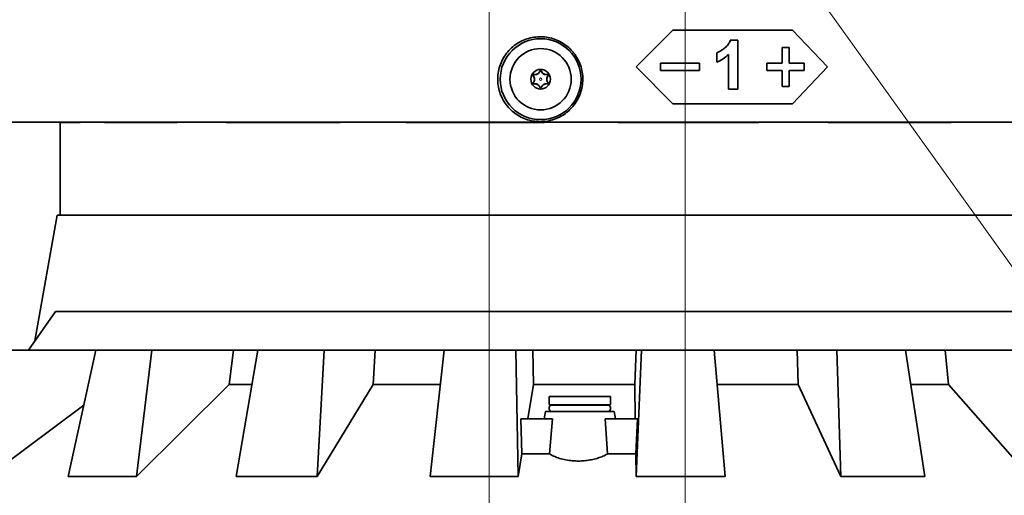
# Model space of a CAD drawing. Header units: millimetres. Extents: x 0 to 12118, y 0 to 8400.
# Tile 14 of 128: x 2383 to 2785, y 3500 to 3694. Entities that reach past the tile are written whole.
import ezdxf

# ---------------------------------------------------------------- set-up
doc = ezdxf.new("R2010")
doc.units = ezdxf.units.MM
doc.header["$LTSCALE"] = 20
doc.styles.add('SLDTEXTSTYLE0', font='TXT', dxfattribs={"width": 0.605})
doc.dimstyles.new('SLDDIMSTYLE2', dxfattribs={"dimtxt": 70, "dimasz": 70, "dimexe": 0, "dimexo": 0.0625, "dimgap": 17.5, "dimtad": 1, "dimdec": 1, "dimrnd": 1e-09, "dimzin": 12, "dimdsep": 46, "dimtxsty": 'SLDTEXTSTYLE0', "dimsah": 1, "dimcen": 0.09, "dimadec": 0, "dimazin": 3, "dimtfac": 1, "dimtofl": 0, "dimtmove": 0, "dimatfit": 3, "dimfxl": 1, "dimfrac": 2, "dimtolj": 1, "dimtzin": 12, "dimarcsym": 0})
doc.dimstyles.new('SLDDIMSTYLE3', dxfattribs={"dimtxt": 70, "dimasz": 70, "dimexe": 0, "dimexo": 0.0625, "dimgap": 17.5, "dimtad": 0, "dimtih": 1, "dimtoh": 1, "dimdec": 1, "dimrnd": 1e-09, "dimzin": 12, "dimdsep": 46, "dimtxsty": 'SLDTEXTSTYLE0', "dimblk1": 'NONE', "dimsah": 1, "dimcen": 0, "dimadec": 0, "dimazin": 3, "dimtfac": 1, "dimtmove": 0, "dimatfit": 3, "dimldrblk": 'NONE', "dimfxl": 1, "dimfrac": 2, "dimtolj": 1, "dimtzin": 12, "dimarcsym": 0})
doc.dimstyles.new('SLDDIMSTYLE6', dxfattribs={"dimtxt": 70, "dimasz": 70, "dimexe": 0, "dimexo": 0.0625, "dimgap": -17.5, "dimtad": 1, "dimdec": 1, "dimrnd": 1e-09, "dimzin": 12, "dimdsep": 46, "dimtxsty": 'SLDTEXTSTYLE0', "dimsah": 1, "dimcen": 0.09, "dimadec": 0, "dimazin": 3, "dimtfac": 1, "dimtofl": 0, "dimtmove": 0, "dimatfit": 3, "dimfxl": 1, "dimfrac": 2, "dimtolj": 1, "dimarcsym": 0})
doc.dimstyles.new('SLDDIMSTYLE7', dxfattribs={"dimtxt": 70, "dimasz": 70, "dimexe": 0, "dimexo": 0.0625, "dimgap": -17.5, "dimtad": 1, "dimdec": 1, "dimrnd": 1e-09, "dimzin": 12, "dimdsep": 46, "dimtxsty": 'SLDTEXTSTYLE0', "dimsah": 1, "dimcen": 0.09, "dimadec": 0, "dimazin": 3, "dimtfac": 1, "dimtmove": 0, "dimatfit": 0, "dimfxl": 1, "dimfrac": 2, "dimtolj": 1, "dimarcsym": 0})

# ---------------------------------------------------------------- blocks, each defined once
blk = doc.blocks.new('_D_48')
at = {"color": 7, "linetype": 'Continuous', "lineweight": 0}
for p, q in [((2304.63, 4139.87), (2304.63, 3155.59)), ((2574.63, 3934.87), (2574.63, 3155.59)), ((2304.63, 3185.59), (2574.63, 3185.59))]:
    blk.add_line(p, q, dxfattribs=at)
at = {"color": 7, "linetype": 'Continuous', "lineweight": 18}
for points in [[(2304.63, 3185.59), (2374.63, 3175.59), (2374.63, 3195.59)], [(2574.63, 3185.59), (2504.63, 3195.59), (2504.63, 3175.59)]]:
    blk.add_solid(points, dxfattribs=at)
at = {"color": 7, "linetype": 'Continuous', "lineweight": 18, "insert": (2359.42, 3275.82), "char_height": 70, "attachment_point": 1, "style": 'SLDTEXTSTYLE0'}
blk.add_mtext('270', dxfattribs=at)
blk = doc.blocks.new('_D_49')
at = {"color": 7, "linetype": 'Continuous', "lineweight": 0}
for p, q in [((2586.63, 3938.87), (3452.15, 3938.87)), ((3422.15, 3778.87), (3422.15, 3938.87)), ((2586.63, 3778.87), (3452.15, 3778.87)), ((3422.15, 3778.87), (3422.15, 3532.33)), ((3293.23, 3540.35), (3293.23, 3748.89)), ((3293.23, 3748.89), (3400.66, 3748.89)), ((3400.66, 3748.89), (3400.66, 3540.35)), ((3400.66, 3540.35), (3293.23, 3540.35))]:
    blk.add_line(p, q, dxfattribs=at)
at = {"color": 7, "linetype": 'Continuous', "lineweight": 18}
for points in [[(3422.15, 3938.87), (3412.15, 3868.87), (3432.15, 3868.87)], [(3422.15, 3778.87), (3432.15, 3848.87), (3412.15, 3848.87)]]:
    blk.add_solid(points, dxfattribs=at)
at = {"color": 7, "linetype": 'Continuous', "lineweight": 18, "insert": (3310.43, 3564.42), "char_height": 70, "attachment_point": 1, "rotation": 90, "style": 'SLDTEXTSTYLE0'}
blk.add_mtext('160', dxfattribs=at)
blk = doc.blocks.new('_D_50')
at = {"color": 7, "linetype": 'Continuous', "lineweight": 0}
for p, q in [((2574.63, 3926.87), (2574.63, 3155.59)), ((2654.63, 3766.87), (2654.63, 3155.59)), ((2744.45, 3207.07), (2744.45, 3314.51)), ((2744.45, 3314.51), (2899.52, 3314.51)), ((2899.52, 3314.51), (2899.52, 3207.07)), ((2899.52, 3207.07), (2744.45, 3207.07)), ((2574.63, 3185.59), (2454.63, 3185.59)), ((2574.63, 3185.59), (2654.63, 3185.59)), ((2654.63, 3185.59), (2907.54, 3185.59))]:
    blk.add_line(p, q, dxfattribs=at)
at = {"color": 7, "linetype": 'Continuous', "lineweight": 18}
for points in [[(2574.63, 3185.59), (2504.63, 3195.59), (2504.63, 3175.59)], [(2654.63, 3185.59), (2724.63, 3175.59), (2724.63, 3195.59)]]:
    blk.add_solid(points, dxfattribs=at)
at = {"color": 7, "linetype": 'Continuous', "lineweight": 18, "insert": (2768.51, 3297.31), "char_height": 70, "attachment_point": 1, "style": 'SLDTEXTSTYLE0'}
blk.add_mtext('80', dxfattribs=at)
blk = doc.blocks.new('_D_51')
at = {"color": 7, "linetype": 'Continuous', "lineweight": 0}
for p, q in [((2652.01, 3782.53), (2657.25, 3775.21)), ((2657.25, 3775.21), (3035.28, 3247.85)), ((3035.28, 3247.85), (3155.28, 3247.85))]:
    blk.add_line(p, q, dxfattribs=at)
at = {"color": 7, "linetype": 'Continuous', "lineweight": 18}
blk.add_solid([(2657.25, 3775.21), (2689.91, 3712.49), (2706.16, 3724.15)], dxfattribs=at)
at = {"color": 7, "linetype": 'Continuous', "lineweight": 18, "insert": (3155.28, 3284.37), "char_height": 70, "attachment_point": 1, "style": 'SLDTEXTSTYLE0'}
blk.add_mtext('3x M10 Through', dxfattribs=at)
blk = doc.blocks.new('_None')

msp = doc.modelspace()

# ---------------------------------------------------------------- linework, layer by layer
at = {"color": 7, "linetype": 'Continuous', "lineweight": 35}
for p, q in [((2634.625842, 3674.370777), (2649.585421, 3689.370777)), ((2698.467419, 3689.370777), (2649.585421, 3689.370777)), ((2698.467419, 3689.370777), (2712.62619, 3674.370777)), ((2676.039967, 3685.279021), (2673.019454, 3685.279021)), ((2676.039967, 3685.279021), (2676.039967, 3665.279021)), ((2667.484701, 3676.304662), (2667.484701, 3680.150816)), ((2694.163619, 3675.870777), (2694.163619, 3682.370777)), ((2697.035504, 3682.370777), (2694.163619, 3682.370777)), ((2697.035504, 3682.370777), (2697.035504, 3675.870777)), ((2672.272939, 3665.279021), (2672.272939, 3679.517803)), ((2649.585421, 3659.370777), (2634.625842, 3674.370777)), ((2644.606492, 3672.870777), (2644.606492, 3675.870777)), ((2660.499727, 3675.870777), (2644.606492, 3675.870777)), ((2660.499727, 3672.870777), (2644.606492, 3672.870777)), ((2660.499727, 3675.870777), (2660.499727, 3672.870777)), ((2687.906154, 3672.870777), (2687.906154, 3675.870777)), ((2694.163619, 3675.870777), (2687.906154, 3675.870777)), ((2694.163619, 3672.870777), (2687.906154, 3672.870777)), ((2694.163619, 3666.370777), (2694.163619, 3672.870777)), ((2703.220261, 3675.870777), (2697.035504, 3675.870777)), ((2703.220261, 3672.870777), (2697.035504, 3672.870777)), ((2697.035504, 3672.870777), (2697.035504, 3666.370777)), ((2712.62619, 3674.370777), (2698.467419, 3659.370777)), ((2703.220261, 3675.870777), (2703.220261, 3672.870777)), ((2676.039967, 3665.279021), (2672.272939, 3665.279021)), ((2697.035504, 3666.370777), (2694.163619, 3666.370777)), ((2698.467419, 3659.370777), (2649.585421, 3659.370777)), ((2869.924857, 3651.870777), (2379.128607, 3651.870777)), ((2399.628607, 3651.870777), (2399.628607, 3613.870777)), ((2399.64211, 3651.688237), (2399.64211, 3651.870777)), ((2407.793508, 3651.688237), (2399.64211, 3651.688237)), ((2407.793508, 3651.688237), (2407.793508, 3651.870777)), ((2417.711489, 3651.688237), (2417.711489, 3651.870777)), ((2447.284136, 3651.688237), (2417.711489, 3651.688237)), ((2447.284136, 3651.688237), (2447.284136, 3651.870777)), ((2467.282123, 3651.688237), (2467.282123, 3651.870777)), ((2513.773852, 3651.688237), (2467.282123, 3651.688237)), ((2513.773852, 3651.688237), (2513.773852, 3651.870777)), ((2540.807333, 3651.688237), (2540.807333, 3651.870777)), ((2597.140199, 3651.688237), (2540.807333, 3651.688237)), ((2597.140199, 3651.688237), (2597.140199, 3651.870777)), ((2627.093573, 3651.688237), (2627.093573, 3651.870777)), ((2684.691407, 3651.688237), (2627.093573, 3651.688237)), ((2684.691407, 3651.688237), (2684.691407, 3651.870777)), ((2713.004543, 3651.688237), (2713.004543, 3651.870777)), ((2763.098599, 3651.688237), (2713.004543, 3651.688237)), ((2763.098599, 3651.688237), (2763.098599, 3651.870777)), ((2398.326591, 3613.870777), (2389.297382, 3562.663586)), ((2398.326591, 3613.870777), (2850.930623, 3613.870777)), ((2386.634094, 3558.870777), (2397.69851, 3574.627701)), ((2397.69851, 3574.627701), (2855.910258, 3574.627701)), ((2414.200376, 3558.870777), (2379.514839, 3558.870777)), ((2402.835821, 3507.265258), (2414.200376, 3558.870777)), ((2436.987471, 3558.870777), (2414.200376, 3558.870777)), ((2436.987471, 3558.870777), (2430.777321, 3507.265258)), ((2470.27864, 3558.870777), (2436.987471, 3558.870777)), ((2468.587878, 3544.830956), (2470.27864, 3558.870777)), ((2480.192817, 3558.870777), (2470.27864, 3558.870777)), ((2471.46153, 3507.265258), (2480.288106, 3558.870777)), ((2507.247536, 3558.870777), (2480.288106, 3558.870777)), ((2507.247536, 3558.870777), (2504.519142, 3507.265258)), ((2528.07321, 3558.870777), (2507.247536, 3558.870777)), ((2527.330154, 3544.830956), (2528.07321, 3558.870777)), ((2556.171752, 3558.870777), (2528.07321, 3558.870777)), ((2550.525323, 3507.265258), (2556.212402, 3558.870777)), ((2585.506927, 3558.870777), (2556.212402, 3558.870777)), ((2585.506927, 3558.870777), (2586.446224, 3507.265258)), ((2592.44787, 3558.870777), (2585.506927, 3558.870777)), ((2592.70316, 3544.830956), (2592.44787, 3558.870777)), ((2634.63986, 3558.870777), (2592.44787, 3558.870777)), ((2634.052284, 3544.830956), (2634.63986, 3558.870777)), ((2634.639132, 3507.265258), (2636.79915, 3558.870777)), ((2636.79915, 3558.870777), (2634.63986, 3558.870777)), ((2666.432396, 3558.870777), (2636.79915, 3558.870777)), ((2666.432396, 3558.870777), (2670.975372, 3507.265258)), ((2700.246709, 3558.870777), (2666.432396, 3558.870777)), ((2700.659276, 3544.830956), (2700.246709, 3558.870777)), ((2716.556495, 3558.870777), (2700.246709, 3558.870777)), ((2718.070741, 3507.265258), (2716.556495, 3558.870777)), ((2744.509005, 3558.870777), (2716.556495, 3558.870777)), ((2744.509005, 3558.870777), (2752.346065, 3507.265258)), ((2760.700309, 3558.870777), (2744.509005, 3558.870777)), ((2762.084903, 3544.830956), (2760.700309, 3558.870777)), ((2790.049107, 3558.870777), (2760.700309, 3558.870777)), ((2430.777321, 3507.265258), (2468.587878, 3544.830956)), ((2468.587878, 3544.830956), (2477.790472, 3544.830956)), ((2504.519142, 3507.265258), (2527.330154, 3544.830956)), ((2527.330154, 3544.830956), (2554.617741, 3544.830956)), ((2590.377822, 3530.870777), (2592.70316, 3544.830956)), ((2592.70316, 3544.830956), (2634.052284, 3544.830956)), ((2634.052284, 3544.830956), (2634.27041, 3530.870777)), ((2667.697064, 3544.830956), (2700.659276, 3544.830956)), ((2700.659276, 3544.830956), (2718.070741, 3507.265258)), ((2746.703218, 3544.830956), (2762.084903, 3544.830956)), ((2762.084903, 3544.830956), (2795.134422, 3507.265258)), ((2599.128607, 3539.870777), (2599.128607, 3536.670777)), ((2599.128607, 3539.870777), (2611.628607, 3539.870777)), ((2611.628607, 3539.870777), (2624.128607, 3539.870777)), ((2624.128607, 3536.670777), (2624.128607, 3539.870777)), ((2370.246145, 3507.265258), (2409.261003, 3536.441486)), ((2599.428607, 3536.370777), (2611.628607, 3536.370777)), ((2611.628607, 3536.370777), (2623.828607, 3536.370777)), ((2597.628607, 3533.870777), (2597.099626, 3530.870777)), ((2625.628607, 3533.870777), (2597.628607, 3533.870777)), ((2626.157588, 3530.870777), (2625.628607, 3533.870777)), ((2587.985587, 3516.507943), (2587.557921, 3530.870777)), ((2587.557921, 3530.870777), (2600.491708, 3530.870777)), ((2599.280184, 3516.507943), (2600.491708, 3530.870777)), ((2621.901568, 3530.870777), (2622.89352, 3516.507943)), ((2621.901568, 3530.870777), (2635.147666, 3530.870777)), ((2635.147666, 3530.870777), (2634.494774, 3516.507943)), ((2586.446224, 3507.265258), (2587.985587, 3516.507943)), ((2599.280184, 3516.507943), (2587.985587, 3516.507943)), ((2634.494774, 3516.507943), (2622.89352, 3516.507943)), ((2634.494774, 3516.507943), (2634.639132, 3507.265258)), ((2402.835821, 3507.265258), (2430.777321, 3507.265258)), ((2471.46153, 3507.265258), (2504.519142, 3507.265258)), ((2550.525323, 3507.265258), (2586.446224, 3507.265258)), ((2634.639132, 3507.265258), (2670.975372, 3507.265258)), ((2718.070741, 3507.265258), (2752.346065, 3507.265258))]:
    msp.add_line(p, q, dxfattribs=at)
at = {"color": 8, "linetype": 'Continuous', "lineweight": 18}
for p, q in [((2595.323555, 3672.593629), (2595.263496, 3672.617816)), ((2595.93366, 3672.593629), (2595.993719, 3672.617816)), ((2592.685009, 3670.71802), (2592.634033, 3670.678101)), ((2592.685009, 3668.023534), (2592.634033, 3668.063453)), ((2592.990062, 3671.246386), (2592.999145, 3671.310492)), ((2598.267153, 3671.246386), (2598.25807, 3671.310492)), ((2598.572205, 3670.71802), (2598.623181, 3670.678101)), ((2598.572205, 3668.023534), (2598.623181, 3668.063453)), ((2592.990062, 3667.495167), (2592.999145, 3667.431061)), ((2595.323555, 3666.147925), (2595.263496, 3666.123738)), ((2595.93366, 3666.147925), (2595.993719, 3666.123738)), ((2598.267153, 3667.495167), (2598.25807, 3667.431061)), ((2599.128607, 3536.670777), (2611.628607, 3536.670777)), ((2611.628607, 3536.670777), (2624.128607, 3536.670777))]:
    msp.add_line(p, q, dxfattribs=at)
at = {"color": 7, "linetype": 'Continuous', "lineweight": 35}
for radius in [16.5, 12.5, 4]:
    msp.add_circle((2595.628607, 3669.370777), radius, dxfattribs=at)
at = {"color": 8, "linetype": 'Continuous', "lineweight": 18}
msp.add_circle((2595.628607, 3669.370777), 0.5, dxfattribs=at)
at = {"color": 7, "linetype": 'Continuous', "lineweight": 35}
for centre, radius, start, end in [((2599.428607, 3536.670777), 0.3, 180, 270), ((2600.878607, 3535.070777), 1.75, 132.02462758, 223.29180759), ((2622.378607, 3535.070777), 1.75, 316.70819241, 47.97537242), ((2623.828607, 3536.670777), 0.3, 270, 0)]:
    msp.add_arc(centre, radius, start, end, dxfattribs=at)
for points, knots in [([(2609.908292, 3659.72874), (2610.409489, 3660.561227), (2611.411879, 3662.226194), (2612.365656, 3664.997167), (2612.863097, 3667.875037), (2612.87218, 3670.799209), (2612.382806, 3673.679719), (2611.426886, 3676.440335), (2610.013415, 3678.996439), (2608.199841, 3681.286949), (2606.022333, 3683.234273), (2603.55393, 3684.800539), (2600.855128, 3685.923525), (2598.003927, 3686.591792), (2595.078784, 3686.764865), (2592.154126, 3686.455259), (2589.319965, 3685.648375), (2586.646273, 3684.379169), (2584.225839, 3682.663936), (2582.122072, 3680.567315), (2580.413797, 3678.137584), (2579.140506, 3675.471879), (2578.350056, 3672.637486), (2578.03952, 3669.740652), (2578.226422, 3666.849136), (2578.874574, 3664.045541), (2579.983014, 3661.39734), (2581.506284, 3658.957532), (2583.423268, 3656.802985), (2585.684474, 3654.971865), (2588.237133, 3653.543845), (2591.014458, 3652.546294), (2593.933271, 3652.038844), (2596.905962, 3652.022537), (2599.837953, 3652.52108), (2602.642564, 3653.495536), (2605.223926, 3654.943119), (2607.775647, 3656.94293), (2609.141715, 3658.727384), (2609.908292, 3659.72874)], [0, 0, 0, 0, 0.0266339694, 0.0532677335, 0.0799027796, 0.1065377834, 0.1331517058, 0.1597657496, 0.1863868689, 0.2130082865, 0.239671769, 0.2663358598, 0.2930908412, 0.3198468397, 0.3467759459, 0.3737060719, 0.4008715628, 0.4280370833, 0.4553449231, 0.4826510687, 0.5097979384, 0.5369422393, 0.5636274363, 0.5903113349, 0.6165647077, 0.6428190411, 0.6690257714, 0.6952347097, 0.7218065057, 0.7483800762, 0.7754303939, 0.8024809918, 0.8297799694, 0.8570779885, 0.8842990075, 0.9115188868, 0.9385059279, 0.9654922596, 1, 1, 1, 1]), ([(2667.484701, 3680.150816), (2667.877103, 3680.308626), (2668.675839, 3680.629849), (2669.765458, 3681.339723), (2670.979081, 3682.25157), (2671.901733, 3683.193653), (2672.486346, 3684.104205), (2672.791507, 3684.675716), (2672.942951, 3685.076541), (2673.019454, 3685.279021)], [0, 0, 0, 0, 0.1636767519, 0.3331649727, 0.5011703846, 0.7516143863, 0.8358128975, 0.9170593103, 1, 1, 1, 1]), ([(2672.272939, 3679.517803), (2671.568136, 3678.84309), (2670.156232, 3677.491463), (2668.376178, 3676.700692), (2667.484701, 3676.304662)], [0, 0, 0, 0, 0.4991860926, 1, 1, 1, 1]), ([(2595.323555, 3672.593629), (2595.20432, 3672.361291), (2595.011359, 3671.985293), (2594.519884, 3671.568776), (2594.044807, 3671.33226), (2593.518786, 3671.207539), (2593.17869, 3671.232527), (2592.990062, 3671.246386)], [0, 0, 0, 0, 0.28097937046, 0.45471457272, 0.62912516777, 0.79430157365, 1, 1, 1, 1]), ([(2595.263496, 3672.617816), (2595.172723, 3672.429593), (2595.03471, 3672.143413), (2594.696406, 3671.795135), (2594.387554, 3671.57155), (2594.026897, 3671.39954), (2593.537743, 3671.270652), (2593.208471, 3671.295008), (2592.999145, 3671.310492)], [0, 0, 0, 0, 0.2507402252, 0.381233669, 0.4923036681, 0.6036520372, 0.7480323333, 1, 1, 1, 1]), ([(2595.993719, 3672.617816), (2595.973581, 3672.657805), (2595.937357, 3672.729733), (2595.840902, 3672.810555), (2595.733694, 3672.857721), (2595.622397, 3672.871446), (2595.517054, 3672.854577), (2595.416506, 3672.810399), (2595.32065, 3672.731195), (2595.283756, 3672.658008), (2595.263496, 3672.617816)], [0, 0, 0, 0, 0.1637788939, 0.2945957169, 0.4018817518, 0.5097356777, 0.6047329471, 0.700184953, 0.8353508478, 1, 1, 1, 1]), ([(2595.93366, 3672.593629), (2595.924094, 3672.614009), (2595.897629, 3672.670398), (2595.823906, 3672.745305), (2595.71626, 3672.795413), (2595.607037, 3672.805271), (2595.507384, 3672.782717), (2595.421093, 3672.732828), (2595.358167, 3672.666633), (2595.333998, 3672.615655), (2595.323555, 3672.593629)], [0, 0, 0, 0, 0.0920024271, 0.2545566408, 0.3998577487, 0.5279212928, 0.6480880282, 0.7697831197, 0.9005307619, 1, 1, 1, 1]), ([(2598.267153, 3671.246386), (2598.003498, 3671.233573), (2597.578827, 3671.212936), (2596.970673, 3671.433619), (2596.498502, 3671.748696), (2596.141479, 3672.150081), (2595.998357, 3672.455546), (2595.93366, 3672.593629)], [0, 0, 0, 0, 0.2838986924, 0.4572773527, 0.6313067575, 0.833335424, 1, 1, 1, 1]), ([(2598.25807, 3671.310492), (2598.013734, 3671.294634), (2597.668462, 3671.272225), (2597.150104, 3671.431522), (2596.808244, 3671.608791), (2596.47853, 3671.866995), (2596.186227, 3672.204186), (2596.061121, 3672.472994), (2595.993719, 3672.617816)], [0, 0, 0, 0, 0.2914058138, 0.4117863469, 0.5331844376, 0.6407086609, 0.8064282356, 1, 1, 1, 1]), ([(2592.634033, 3668.063453), (2592.607315, 3668.022038), (2592.561653, 3667.951257), (2592.543376, 3667.822037), (2592.559386, 3667.70764), (2592.605237, 3667.606893), (2592.67366, 3667.526399), (2592.76378, 3667.463121), (2592.878093, 3667.423526), (2592.957369, 3667.428461), (2592.999145, 3667.431061)], [0, 0, 0, 0, 0.1795021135, 0.3067773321, 0.4121578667, 0.5180458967, 0.6124377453, 0.7085892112, 0.8464398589, 1, 1, 1, 1]), ([(2592.999145, 3671.310492), (2592.948382, 3671.312867), (2592.862977, 3671.316861), (2592.741006, 3671.266092), (2592.651091, 3671.194432), (2592.587855, 3671.104166), (2592.553231, 3671.004708), (2592.544287, 3670.894834), (2592.56789, 3670.777375), (2592.61144, 3670.71201), (2592.634033, 3670.678101)], [0, 0, 0, 0, 0.1847989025, 0.310908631, 0.4156681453, 0.5209148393, 0.615130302, 0.7115484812, 0.850358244, 1, 1, 1, 1]), ([(2592.685009, 3668.023534), (2592.673768, 3668.007653), (2592.639361, 3667.959045), (2592.609377, 3667.861323), (2592.616937, 3667.742014), (2592.661045, 3667.640868), (2592.72907, 3667.564155), (2592.814371, 3667.512648), (2592.905018, 3667.488753), (2592.963439, 3667.493159), (2592.990062, 3667.495167)], [0, 0, 0, 0, 0.0796529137, 0.24378728, 0.3905606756, 0.5195464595, 0.6399389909, 0.7612749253, 0.8912103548, 1, 1, 1, 1]), ([(2592.990062, 3671.246386), (2592.955276, 3671.248307), (2592.882094, 3671.252347), (2592.773088, 3671.210728), (2592.685602, 3671.135532), (2592.631972, 3671.042831), (2592.610172, 3670.944219), (2592.618412, 3670.844531), (2592.648315, 3670.768552), (2592.676284, 3670.730035), (2592.685009, 3670.71802)], [0, 0, 0, 0, 0.141177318, 0.2970094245, 0.4366275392, 0.5614822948, 0.6812159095, 0.8047524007, 0.9390896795, 1, 1, 1, 1]), ([(2592.634033, 3670.678101), (2592.751234, 3670.506074), (2592.929706, 3670.244113), (2593.062453, 3669.778199), (2593.102151, 3669.398737), (2593.071182, 3669.000237), (2592.938452, 3668.511068), (2592.752485, 3668.237624), (2592.634033, 3668.063453)], [0, 0, 0, 0, 0.2498073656, 0.3804037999, 0.4916050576, 0.6030932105, 0.7471883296, 1, 1, 1, 1]), ([(2592.685009, 3670.71802), (2592.818761, 3670.513142), (2593.041737, 3670.171594), (2593.16784, 3669.555784), (2593.145283, 3669.020026), (2592.994553, 3668.483013), (2592.797473, 3668.190472), (2592.685009, 3668.023534)], [0, 0, 0, 0, 0.2639982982, 0.4401072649, 0.6170361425, 0.781461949, 1, 1, 1, 1]), ([(2598.572205, 3668.023534), (2598.438453, 3668.228412), (2598.215477, 3668.56996), (2598.089375, 3669.18577), (2598.111931, 3669.721528), (2598.262662, 3670.258541), (2598.459742, 3670.551081), (2598.572205, 3670.71802)], [0, 0, 0, 0, 0.2639982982, 0.4401072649, 0.6170361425, 0.781461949, 1, 1, 1, 1]), ([(2598.623181, 3668.063453), (2598.505981, 3668.23548), (2598.327509, 3668.497441), (2598.194762, 3668.963355), (2598.155063, 3669.342816), (2598.186032, 3669.741316), (2598.318763, 3670.230486), (2598.504729, 3670.503929), (2598.623181, 3670.678101)], [0, 0, 0, 0, 0.2498073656, 0.3804037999, 0.4916050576, 0.6030932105, 0.7471883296, 1, 1, 1, 1]), ([(2598.623181, 3670.678101), (2598.649899, 3670.719516), (2598.695561, 3670.790297), (2598.713838, 3670.919516), (2598.697829, 3671.033913), (2598.651977, 3671.13466), (2598.583554, 3671.215154), (2598.493435, 3671.278433), (2598.379122, 3671.318028), (2598.299845, 3671.313093), (2598.25807, 3671.310492)], [0, 0, 0, 0, 0.1795021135, 0.3067773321, 0.4121578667, 0.5180458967, 0.6124377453, 0.7085892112, 0.8464398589, 1, 1, 1, 1]), ([(2598.25807, 3667.431061), (2598.308833, 3667.428687), (2598.394237, 3667.424692), (2598.516208, 3667.475462), (2598.606124, 3667.547122), (2598.669359, 3667.637388), (2598.703984, 3667.736846), (2598.712928, 3667.84672), (2598.689325, 3667.964178), (2598.645774, 3668.029543), (2598.623181, 3668.063453)], [0, 0, 0, 0, 0.1847989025, 0.310908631, 0.4156681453, 0.5209148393, 0.615130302, 0.7115484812, 0.850358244, 1, 1, 1, 1]), ([(2598.572205, 3670.71802), (2598.583447, 3670.733901), (2598.617853, 3670.782509), (2598.647837, 3670.88023), (2598.640277, 3670.999539), (2598.59617, 3671.100686), (2598.528144, 3671.177398), (2598.442843, 3671.228905), (2598.352196, 3671.252801), (2598.293776, 3671.248394), (2598.267153, 3671.246386)], [0, 0, 0, 0, 0.07965291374, 0.24378728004, 0.39056067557, 0.51954645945, 0.63993899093, 0.76127492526, 0.89121035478, 1, 1, 1, 1]), ([(2598.267153, 3667.495167), (2598.301938, 3667.493247), (2598.37512, 3667.489207), (2598.484126, 3667.530826), (2598.571613, 3667.606022), (2598.625243, 3667.698722), (2598.647043, 3667.797335), (2598.638802, 3667.897022), (2598.608899, 3667.973001), (2598.580931, 3668.011518), (2598.572205, 3668.023534)], [0, 0, 0, 0, 0.141177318, 0.2970094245, 0.4366275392, 0.5614822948, 0.6812159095, 0.8047524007, 0.9390896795, 1, 1, 1, 1]), ([(2592.990062, 3667.495167), (2593.253717, 3667.50798), (2593.678387, 3667.528618), (2594.286541, 3667.307935), (2594.758713, 3666.992858), (2595.115735, 3666.591473), (2595.258858, 3666.286008), (2595.323555, 3666.147925)], [0, 0, 0, 0, 0.2838986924, 0.4572773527, 0.6313067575, 0.833335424, 1, 1, 1, 1]), ([(2592.999145, 3667.431061), (2593.243481, 3667.446919), (2593.588753, 3667.469328), (2594.107111, 3667.310032), (2594.44897, 3667.132763), (2594.778685, 3666.874559), (2595.070988, 3666.537367), (2595.196094, 3666.26856), (2595.263496, 3666.123738)], [0, 0, 0, 0, 0.2914058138, 0.41178634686, 0.53318443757, 0.64070866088, 0.80642823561, 1, 1, 1, 1]), ([(2595.263496, 3666.123738), (2595.283634, 3666.083749), (2595.319857, 3666.01182), (2595.416312, 3665.930999), (2595.523521, 3665.883832), (2595.634817, 3665.870107), (2595.74016, 3665.886977), (2595.840709, 3665.931155), (2595.936565, 3666.010358), (2595.973458, 3666.083545), (2595.993719, 3666.123738)], [0, 0, 0, 0, 0.1637788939, 0.2945957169, 0.4018817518, 0.5097356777, 0.6047329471, 0.700184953, 0.8353508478, 1, 1, 1, 1]), ([(2595.323555, 3666.147925), (2595.33312, 3666.127545), (2595.359586, 3666.071156), (2595.433308, 3665.996249), (2595.540955, 3665.94614), (2595.650178, 3665.936282), (2595.74983, 3665.958836), (2595.836121, 3666.008725), (2595.899047, 3666.07492), (2595.923217, 3666.125899), (2595.93366, 3666.147925)], [0, 0, 0, 0, 0.0920024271, 0.2545566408, 0.3998577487, 0.5279212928, 0.6480880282, 0.7697831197, 0.9005307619, 1, 1, 1, 1]), ([(2595.93366, 3666.147925), (2596.052895, 3666.380263), (2596.245855, 3666.75626), (2596.73733, 3667.172777), (2597.212407, 3667.409294), (2597.738428, 3667.534015), (2598.078525, 3667.509027), (2598.267153, 3667.495167)], [0, 0, 0, 0, 0.2809793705, 0.4547145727, 0.6291251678, 0.7943015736, 1, 1, 1, 1]), ([(2595.993719, 3666.123738), (2596.084491, 3666.31196), (2596.222504, 3666.598141), (2596.560808, 3666.946418), (2596.869661, 3667.170004), (2597.230317, 3667.342014), (2597.719472, 3667.470902), (2598.048744, 3667.446545), (2598.25807, 3667.431061)], [0, 0, 0, 0, 0.2507402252, 0.381233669, 0.4923036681, 0.6036520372, 0.7480323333, 1, 1, 1, 1]), ([(2599.280184, 3516.507943), (2600.198111, 3515.991722), (2601.741838, 3515.123566), (2604.577396, 3514.276061), (2607.174249, 3513.790394), (2609.774694, 3513.580355), (2612.25337, 3513.598803), (2614.635876, 3513.810967), (2616.921193, 3514.215015), (2619.08589, 3514.793624), (2621.070234, 3515.540033), (2622.287169, 3516.151677), (2622.860129, 3516.488323), (2622.89352, 3516.507943)], [0, 0, 0, 0, 0.1557395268, 0.2619153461, 0.3680183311, 0.4631649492, 0.5506174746, 0.6380796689, 0.7253659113, 0.8126850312, 0.9035104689, 0.9943766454, 1, 1, 1, 1])]:
    msp.add_open_spline(points, degree=3, knots=knots, dxfattribs=at)

# ---------------------------------------------------------------- dimensions: what is measured, and where the dimension line sits
at = {"color": 7, "linetype": 'Continuous', "lineweight": 18}
for base, p1, p2, dimstyle, picture, middle in [((2574.628607, 3185.588778), (2304.628607, 4143.870777), (2574.628607, 3938.870777), 'SLDDIMSTYLE2', '_D_48', (2439.628607, 3185.588778)), ((2654.628607, 3185.588778), (2574.628607, 3930.870777), (2654.628607, 3770.870777), 'SLDDIMSTYLE7', '_D_50', (2821.986431, 3185.588778))]:
    dim = msp.add_linear_dim(base=base, p1=p1, p2=p2, dimstyle=dimstyle, dxfattribs=at)
    dim.commit()
    dim.dimension.update_dxf_attribs({"geometry": picture, "text_midpoint": middle, "dimtype": 160})
dim = msp.add_linear_dim(base=(3422.149342, 3938.870777), p1=(2582.628607, 3778.870777), p2=(2582.628607, 3938.870777), angle=90, dimstyle='SLDDIMSTYLE6', dxfattribs=at)
dim.commit()
dim.dimension.update_dxf_attribs({"geometry": '_D_49', "text_midpoint": (3422.149342, 3644.623395), "dimtype": 160})
dim = msp.add_diameter_dim_2p(p1=(2652.006869, 3782.528165), p2=(2657.250345, 3775.213389), text='3x M10 Through', dimstyle='SLDDIMSTYLE3', override={"dimpost": '<>'}, dxfattribs=at)
dim.commit()
dim.dimension.update_dxf_attribs({"geometry": '_D_51', "text_midpoint": (3505.376958, 3247.853266), "dimtype": 163})

doc.saveas('drawing.dxf')
